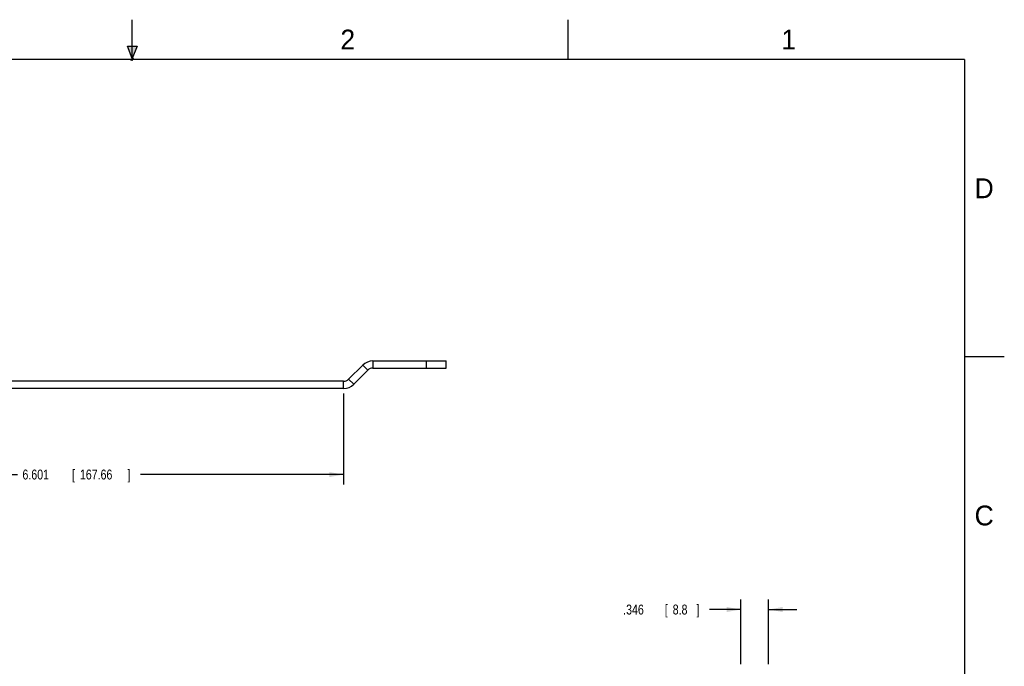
# Model space of a CAD drawing. Header units: inches. Extents: x 0 to 22, y 0 to 17.
# Tile 9 of 9: x 9.6 to 22, y 8.8 to 17. Entities that reach past the tile are written whole.
import ezdxf

# ---------------------------------------------------------------- set-up
doc = ezdxf.new("R2010")
doc.units = ezdxf.units.IN
doc.header["$LTSCALE"] = 1.21
doc.header["$MEASUREMENT"] = 0
doc.layers.get('0').update_dxf_attribs({"linetype": 'CONTINUOUS'})
doc.layers.add('DIMENSIONS', color=7, linetype='CONTINUOUS')
doc.styles.get("Standard").update_dxf_attribs({"font": 'txt', "width": 0.8})
doc.dimstyles.new('DIMSTYLE_2', dxfattribs={"dimtxt": 0.125, "dimasz": 0.18, "dimexe": 0.18, "dimexo": 0.0625, "dimgap": 0.09, "dimtad": 0, "dimtih": 1, "dimtoh": 1, "dimdec": 3, "dimzin": 4, "dimdsep": 46, "dimtxsty": 'STANDARD', "dimblk": '_FILLED', "dimblk1": '_FILLED', "dimblk2": '_FILLED', "dimcen": 0.09, "dimadec": 0, "dimazin": 0, "dimtp": 0.01, "dimtm": 0.01, "dimtfac": 1, "dimtdec": 3, "dimtofl": 0, "dimtmove": 0, "dimatfit": 3, "dimldrblk": '_FILLED', "dimfxl": 1, "dimtolj": 1, "dimtzin": 4, "dimarcsym": 0})

# ---------------------------------------------------------------- blocks, each defined once
blk = doc.blocks.new('_FILLED')
at = {"color": 0, "linetype": 'BYBLOCK'}
blk.add_solid([(0, 0), (-1, 0.174), (-1, -0.174)], dxfattribs=at)
blk = doc.blocks.new('*D11')
at = {"layer": 'DIMENSIONS', "color": 2, "linetype": 'CONTINUOUS'}
for p, q in [((18.678, 8.877), (18.678, 9.69)), ((19.024, 8.877), (19.024, 9.69)), ((18.678, 9.565), (18.28, 9.565)), ((19.024, 9.565), (19.384, 9.565))]:
    blk.add_line(p, q, dxfattribs=at)
at = {"layer": 'DIMENSIONS', "color": 2, "linetype": 'CONTINUOUS', "xscale": 0.18, "yscale": 0.18, "zscale": 0.18}
blk.add_blockref('_FILLED', (18.678, 9.565), dxfattribs=at)
at = {"layer": 'DIMENSIONS', "color": 2, "linetype": 'CONTINUOUS', "xscale": 0.18, "yscale": 0.18, "zscale": 0.18, "rotation": 180}
blk.add_blockref('_FILLED', (19.024, 9.565), dxfattribs=at)
at = {"layer": 'DIMENSIONS', "color": 2, "linetype": 'CONTINUOUS', "width": 0.8}
for s, p in [('.346', (17.192, 9.502)), ('[', (17.717, 9.502)), ('8.8', (17.817, 9.502)), (']', (18.117, 9.502))]:
    blk.add_text(s, height=0.125, dxfattribs=at).set_placement(p)
blk = doc.blocks.new('*D15')
at = {"layer": 'DIMENSIONS', "color": 2, "linetype": 'CONTINUOUS'}
for p, q in [((7.064, 12.289), (7.064, 11.141)), ((13.665, 12.289), (13.665, 11.141)), ((7.064, 11.266), (9.551, 11.266)), ((13.665, 11.266), (11.101, 11.266))]:
    blk.add_line(p, q, dxfattribs=at)
at = {"layer": 'DIMENSIONS', "color": 2, "linetype": 'CONTINUOUS', "xscale": 0.18, "yscale": 0.18, "zscale": 0.18, "rotation": 180}
blk.add_blockref('_FILLED', (7.064, 11.266), dxfattribs=at)
at = {"layer": 'DIMENSIONS', "color": 2, "linetype": 'CONTINUOUS', "xscale": 0.18, "yscale": 0.18, "zscale": 0.18}
blk.add_blockref('_FILLED', (13.665, 11.266), dxfattribs=at)
at = {"layer": 'DIMENSIONS', "color": 2, "linetype": 'CONTINUOUS', "width": 0.8}
for s, p in [('6.601', (9.614, 11.204)), ('[', (10.239, 11.204)), ('167.66', (10.339, 11.204)), (']', (10.939, 11.204))]:
    blk.add_text(s, height=0.125, dxfattribs=at).set_placement(p)

msp = doc.modelspace()

# ---------------------------------------------------------------- hatches: boundary and pattern name
at = {"linetype": 'CONTINUOUS'}
msp.add_hatch(color=2, dxfattribs=at).paths.add_polyline_path([(11, 16.51), (10.9375, 16.6663), (11.0625, 16.6663)])

# ---------------------------------------------------------------- linework, layer by layer
at = {"color": 2, "linetype": 'CONTINUOUS'}
for p, q in [((11, 16.485), (11, 17)), ((16.5, 16.5), (16.5, 17)), ((11, 16.51), (10.9375, 16.6663)), ((10.9375, 16.6663), (11.0625, 16.6663)), ((11.0625, 16.6663), (11, 16.51)), ((11.015, 16.515), (10.985, 16.485)), ((10.985, 16.485), (11, 16.515)), ((11, 16.485), (11.015, 16.515)), ((22, 12.75), (21.5, 12.75))]:
    msp.add_line(p, q, dxfattribs=at)
at = {"color": 7, "linetype": 'CONTINUOUS'}
for p, q in [((14.0335, 12.6983), (14.959, 12.6983)), ((14.0335, 12.6983), (14.0335, 12.6083)), ((14.709, 12.6083), (14.709, 12.6983)), ((14.959, 12.6083), (14.959, 12.6983)), ((13.7289, 12.4681), (13.9063, 12.6455)), ((13.9063, 12.6455), (13.9699, 12.5819)), ((13.6652, 12.4418), (7.0643, 12.4418)), ((13.6652, 12.3518), (13.6652, 12.4418)), ((13.7925, 12.4045), (13.7289, 12.4681))]:
    msp.add_line(p, q, dxfattribs=at)
at = {"color": 3, "linetype": 'CONTINUOUS'}
for p, q in [((13.7925, 12.4045), (13.9699, 12.5819)), ((14.0335, 12.6083), (14.959, 12.6083)), ((13.6652, 12.3518), (7.0643, 12.3518))]:
    msp.add_line(p, q, dxfattribs=at)
at = {"color": 7, "linetype": 'CONTINUOUS', "const_width": 0.02}
for points in [[(21.5, 16.5), (0.5, 16.5)], [(21.5, 0.5), (21.5, 16.5)]]:
    msp.add_lwpolyline(points, dxfattribs=at)
at = {"color": 7, "linetype": 'CONTINUOUS'}
for centre, radius, start, end in [((14.0335, 12.5183), 0.18, 90, 135), ((13.6652, 12.5318), 0.09, 270, 315)]:
    msp.add_arc(centre, radius, start, end, dxfattribs=at)
at = {"color": 3, "linetype": 'CONTINUOUS'}
for centre, radius, start, end in [((14.0335, 12.5183), 0.09, 90, 135), ((13.6652, 12.5318), 0.18, 270, 315)]:
    msp.add_arc(centre, radius, start, end, dxfattribs=at)

# ---------------------------------------------------------------- texts
at = {"color": 2, "linetype": 'CONTINUOUS'}
for s, p in [('2', (13.625, 16.625)), ('1', (19.1875, 16.625)), ('D', (21.625, 14.75)), ('C', (21.625, 10.625))]:
    msp.add_text(s, height=0.25, dxfattribs=at).set_placement(p)

# ---------------------------------------------------------------- dimensions: what is measured, and where the dimension line sits
at = {"layer": 'DIMENSIONS', "color": 2, "linetype": 'CONTINUOUS'}
for base, p1, p2, picture, middle in [((13.6652, 11.2661), (7.0643, 12.2893), (13.6652, 12.2893), '*D15', (10.3262, 11.2661)), ((19.02449, 9.56476), (18.67801, 8.87726), (19.02449, 8.87726), '*D11', (17.7047, 9.56476))]:
    dim = msp.add_linear_dim(base=base, p1=p1, p2=p2, dimstyle='DIMSTYLE_2', dxfattribs=at)
    dim.commit()
    dim.dimension.update_dxf_attribs({"geometry": picture, "text_midpoint": middle, "dimtype": 160})

doc.saveas('drawing.dxf')
